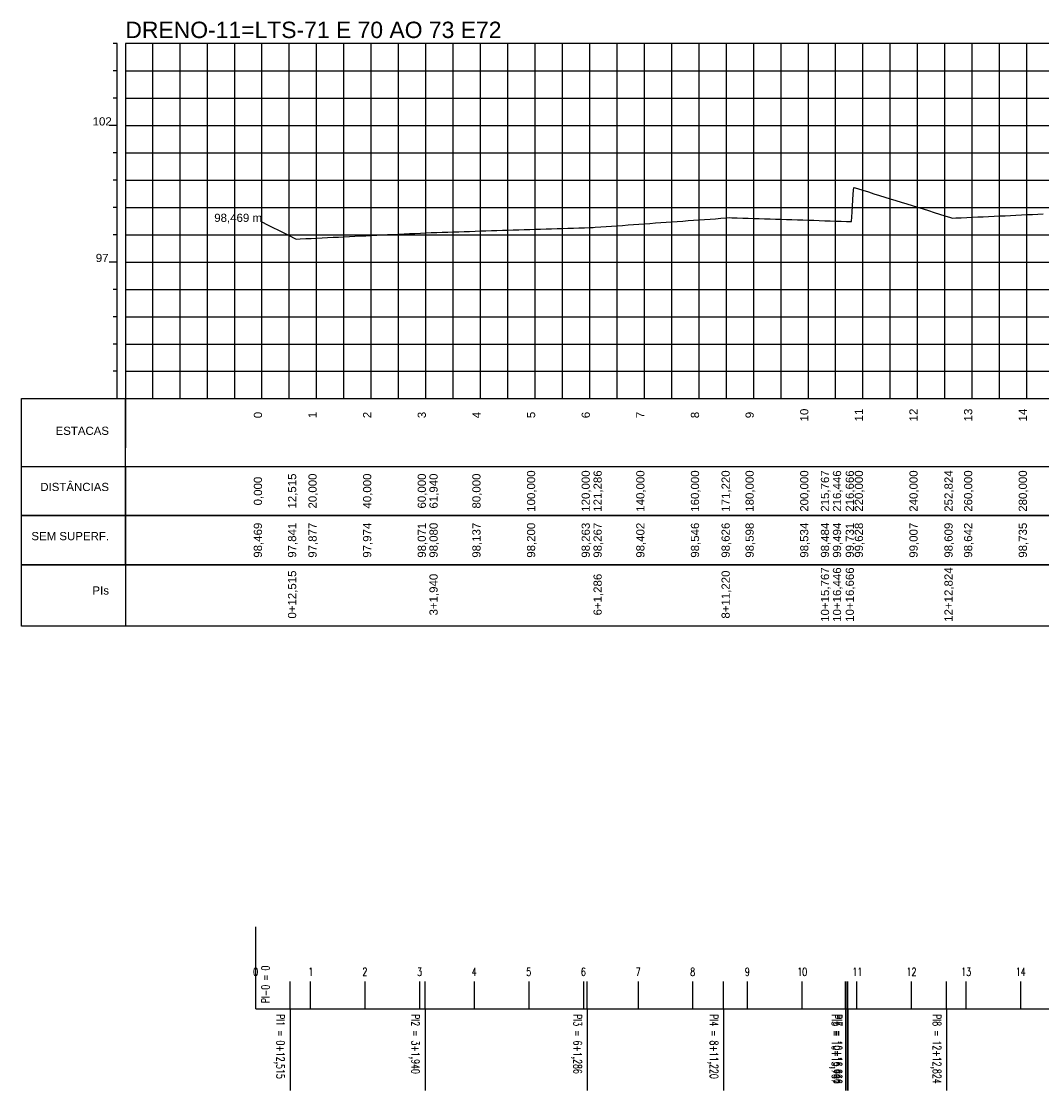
# Model space of a CAD drawing. Extents: x 4444 to 5182, y 9518 to 10280.
# Tile 2 of 3: x 4444 to 4817, y 9888 to 10280. Entities that reach past the tile are written whole.
import ezdxf
from ezdxf.enums import TextEntityAlignment as Align

# ---------------------------------------------------------------- set-up
doc = ezdxf.new("R2010")
doc.units = 0
doc.header["$MEASUREMENT"] = 0
doc.linetypes.add('CONTINUO', pattern=[0])
doc.layers.get('0').update_dxf_attribs({"linetype": 'CONTINUOUS'})
doc.layers.add('EIXO', color=3, linetype='CONTINUOUS')
doc.styles.add('$PF_GREIDE', font='ARIAL.TTF')
doc.styles.add('$VIAS_TEXTOS_PERFIL0', font='ARIAL.TTF')
doc.styles.add('SIMPLEX', font='simplex', dxfattribs={"height": 0.2})

msp = doc.modelspace()

# ---------------------------------------------------------------- linework, layer by layer
at = {"color": 30}
for p, q in [((4478.7, 10271.4), (4477.2, 10271.4)), ((4491.7, 10141.4), (4491.7, 10271.4)), ((4501.7, 10141.4), (4501.7, 10271.4)), ((4511.7, 10141.4), (4511.7, 10271.4)), ((4521.7, 10141.4), (4521.7, 10271.4)), ((4541.7, 10141.4), (4541.7, 10271.4)), ((4551.7, 10141.4), (4551.7, 10271.4)), ((4561.7, 10141.4), (4561.7, 10271.4)), ((4571.7, 10141.4), (4571.7, 10271.4)), ((4591.7, 10141.4), (4591.7, 10271.4)), ((4601.7, 10141.4), (4601.7, 10271.4)), ((4611.7, 10141.4), (4611.7, 10271.4)), ((4621.7, 10141.4), (4621.7, 10271.4)), ((4641.7, 10141.4), (4641.7, 10271.4)), ((4651.7, 10141.4), (4651.7, 10271.4)), ((4661.7, 10141.4), (4661.7, 10271.4)), ((4671.7, 10141.4), (4671.7, 10271.4)), ((4691.7, 10141.4), (4691.7, 10271.4)), ((4701.7, 10141.4), (4701.7, 10271.4)), ((4711.7, 10141.4), (4711.7, 10271.4)), ((4721.7, 10141.4), (4721.7, 10271.4)), ((4741.7, 10141.4), (4741.7, 10271.4)), ((4751.7, 10141.4), (4751.7, 10271.4)), ((4761.7, 10141.4), (4761.7, 10271.4)), ((4771.7, 10141.4), (4771.7, 10271.4)), ((4791.7, 10141.4), (4791.7, 10271.4)), ((4801.7, 10141.4), (4801.7, 10271.4)), ((4811.7, 10141.4), (4811.7, 10271.4)), ((4478.7, 10261.4), (4477.2, 10261.4)), ((4481.7, 10261.4), (5181.7, 10261.4)), ((4478.7, 10251.4), (4477.2, 10251.4)), ((4481.7, 10251.4), (5181.7, 10251.4)), ((4478.7, 10231.4), (4477.2, 10231.4)), ((4481.7, 10231.4), (5181.7, 10231.4)), ((4478.7, 10221.4), (4477.2, 10221.4)), ((4481.7, 10221.4), (5181.7, 10221.4)), ((4478.7, 10211.4), (4477.2, 10211.4)), ((4481.7, 10211.4), (5181.7, 10211.4)), ((4478.7, 10201.4), (4477.2, 10201.4)), ((4481.7, 10201.4), (5181.7, 10201.4)), ((4478.7, 10181.4), (4477.2, 10181.4)), ((4481.7, 10181.4), (5181.7, 10181.4)), ((4478.7, 10171.4), (4477.2, 10171.4)), ((4481.7, 10171.4), (5181.7, 10171.4)), ((4478.7, 10161.4), (4477.2, 10161.4)), ((4481.7, 10161.4), (5181.7, 10161.4)), ((4478.7, 10151.4), (4477.2, 10151.4)), ((4481.7, 10151.4), (5181.7, 10151.4))]:
    msp.add_line(p, q, dxfattribs=at)
at = {"color": 36}
for p, q in [((4478.7, 10141.4), (4478.7, 10271.4)), ((4531.7, 10141.4), (4531.7, 10271.4)), ((4581.7, 10141.4), (4581.7, 10271.4)), ((4631.7, 10141.4), (4631.7, 10271.4)), ((4681.7, 10141.4), (4681.7, 10271.4)), ((4731.7, 10141.4), (4731.7, 10271.4)), ((4781.7, 10141.4), (4781.7, 10271.4)), ((4478.7, 10241.4), (4475.7, 10241.4)), ((4481.7, 10241.4), (5181.7, 10241.4)), ((4478.7, 10191.4), (4475.7, 10191.4)), ((4481.7, 10191.4), (5181.7, 10191.4))]:
    msp.add_line(p, q, dxfattribs=at)
at = {"color": 36, "linetype": 'CONTINUOUS'}
for p, q in [((4443.63, 10141.4), (4481.7, 10141.4)), ((4443.63, 10123.4), (4443.63, 10141.4)), ((4481.7, 10141.4), (4481.7, 10123.4)), ((4481.7, 10141.4), (5181.7, 10141.4)), ((4481.7, 10116.57), (4481.7, 10141.4)), ((4443.63, 10105.4), (4443.63, 10123.4)), ((4443.63, 10116.57), (5181.7, 10116.57)), ((4481.7, 10098.57), (4481.7, 10116.57)), ((4481.7, 10116.57), (4481.7, 10098.57)), ((4443.63, 10087.4), (4443.63, 10105.4)), ((4443.63, 10098.57), (4481.7, 10098.57)), ((4481.7, 10098.57), (4443.63, 10098.57)), ((4481.7, 10098.57), (5181.7, 10098.57)), ((4481.7, 10080.57), (4481.7, 10098.57)), ((5181.7, 10098.57), (4481.7, 10098.57)), ((4481.7, 10098.57), (4481.7, 10080.57)), ((4443.63, 10058.08), (4443.63, 10087.4)), ((4443.63, 10080.57), (4481.7, 10080.57)), ((4481.7, 10080.57), (4443.63, 10080.57)), ((4481.7, 10080.57), (5181.7, 10080.57)), ((5181.7, 10080.57), (4481.7, 10080.57)), ((4481.7, 10080.57), (4481.7, 10058.08)), ((5181.7, 10058.08), (4443.63, 10058.08))]:
    msp.add_line(p, q, dxfattribs=at)
msp.add_lwpolyline([(4481.7, 10141.4), (5181.7, 10141.4), (5181.7, 10271.4), (4481.7, 10271.4)], close=True, dxfattribs=at)
at = {"color": 160, "linetype": 'CONTINUOUS'}
msp.add_lwpolyline([(4531.7, 10206.09), (4533.7, 10205.08), (4535.7, 10204.08), (4537.7, 10203.08), (4539.7, 10202.07), (4541.7, 10201.07), (4543.7, 10200.06), (4544.22, 10199.81), (4545.7, 10199.88), (4547.7, 10199.98), (4549.7, 10200.07), (4551.7, 10200.17), (4553.7, 10200.27), (4555.7, 10200.36), (4557.7, 10200.46), (4559.7, 10200.56), (4561.7, 10200.65), (4563.7, 10200.75), (4565.7, 10200.85), (4567.7, 10200.94), (4569.7, 10201.04), (4571.7, 10201.14), (4573.7, 10201.23), (4575.7, 10201.33), (4577.7, 10201.43), (4579.7, 10201.53), (4581.7, 10201.62), (4583.7, 10201.72), (4585.7, 10201.82), (4587.7, 10201.91), (4589.7, 10202.01), (4591.7, 10202.11), (4593.64, 10202.2), (4593.7, 10202.2), (4595.7, 10202.27), (4597.7, 10202.33), (4599.7, 10202.39), (4601.7, 10202.45), (4603.7, 10202.52), (4605.7, 10202.58), (4607.7, 10202.64), (4609.7, 10202.71), (4611.7, 10202.77), (4613.7, 10202.83), (4615.7, 10202.9), (4617.7, 10202.96), (4619.7, 10203.02), (4621.7, 10203.08), (4623.7, 10203.15), (4625.7, 10203.21), (4627.7, 10203.27), (4629.7, 10203.34), (4631.7, 10203.4), (4633.7, 10203.46), (4635.7, 10203.53), (4637.7, 10203.59), (4639.7, 10203.65), (4641.7, 10203.72), (4643.7, 10203.78), (4645.7, 10203.84), (4647.7, 10203.9), (4649.7, 10203.97), (4651.7, 10204.03), (4652.99, 10204.07), (4653.7, 10204.12), (4655.7, 10204.27), (4657.7, 10204.41), (4659.7, 10204.55), (4661.7, 10204.7), (4663.7, 10204.84), (4665.7, 10204.98), (4667.7, 10205.13), (4669.7, 10205.27), (4671.7, 10205.42), (4673.7, 10205.56), (4675.7, 10205.7), (4677.7, 10205.85), (4679.7, 10205.99), (4681.7, 10206.13), (4683.7, 10206.28), (4685.7, 10206.42), (4687.7, 10206.57), (4689.7, 10206.71), (4691.7, 10206.85), (4693.7, 10207), (4695.7, 10207.14), (4697.7, 10207.28), (4699.7, 10207.43), (4701.7, 10207.57), (4702.92, 10207.66), (4703.7, 10207.64), (4705.7, 10207.57), (4707.7, 10207.51), (4709.7, 10207.44), (4711.7, 10207.38), (4713.7, 10207.32), (4715.7, 10207.25), (4717.7, 10207.19), (4719.7, 10207.12), (4721.7, 10207.06), (4723.7, 10207), (4725.7, 10206.93), (4727.7, 10206.87), (4729.7, 10206.8), (4731.7, 10206.74), (4733.7, 10206.68), (4735.7, 10206.61), (4737.7, 10206.55), (4739.7, 10206.49), (4741.7, 10206.42), (4743.7, 10206.36), (4745.7, 10206.29), (4747.47, 10206.24), (4747.7, 10209.7), (4748.15, 10216.34), (4748.37, 10218.71), (4749.7, 10218.29), (4751.7, 10217.67), (4753.7, 10217.05), (4755.7, 10216.43), (4757.7, 10215.81), (4759.7, 10215.19), (4761.7, 10214.57), (4763.7, 10213.95), (4765.7, 10213.33), (4767.7, 10212.71), (4769.7, 10212.09), (4771.7, 10211.46), (4773.7, 10210.84), (4775.7, 10210.22), (4777.7, 10209.6), (4779.7, 10208.98), (4781.7, 10208.36), (4783.7, 10207.74), (4784.52, 10207.48), (4785.7, 10207.54), (4787.7, 10207.63), (4789.7, 10207.72), (4791.7, 10207.82), (4793.7, 10207.91), (4795.7, 10208), (4797.7, 10208.1), (4799.7, 10208.19), (4801.7, 10208.28), (4803.7, 10208.38), (4805.7, 10208.47), (4807.7, 10208.56), (4809.7, 10208.66), (4811.7, 10208.75), (4813.7, 10208.84), (4815.7, 10208.94), (4817.7, 10209.03)], dxfattribs=at)
at = {"layer": 'EIXO', "color": 1, "linetype": 'CONTINUO'}
for points in [[(4529.47, 9918.08), (4529.47, 9948.08)], [(4541.99, 9918.08), (4541.99, 9888.08)], [(4591.41, 9918.08), (4591.41, 9888.08)], [(4650.76, 9918.08), (4650.76, 9888.08)], [(4700.69, 9918.08), (4700.69, 9888.08)], [(4745.24, 9918.08), (4745.24, 9888.08)], [(4745.92, 9918.08), (4745.92, 9888.08)], [(4746.14, 9918.08), (4746.14, 9888.08)], [(4782.29, 9918.08), (4782.29, 9888.08)]]:
    msp.add_lwpolyline(points, dxfattribs=at)
at = {"layer": 'EIXO', "color": 3, "linetype": 'CONTINUO'}
for points in [[(4529.47, 9918.08), (4529.47, 9928.08)], [(4541.99, 9918.08), (4541.99, 9928.08)], [(4549.47, 9918.08), (4549.47, 9928.08)], [(4569.47, 9918.08), (4569.47, 9928.08)], [(4589.47, 9918.08), (4589.47, 9928.08)], [(4591.41, 9918.08), (4591.41, 9928.08)], [(4609.47, 9918.08), (4609.47, 9928.08)], [(4629.47, 9918.08), (4629.47, 9928.08)], [(4649.47, 9918.08), (4649.47, 9928.08)], [(4650.76, 9918.08), (4650.76, 9928.08)], [(4669.47, 9918.08), (4669.47, 9928.08)], [(4689.47, 9918.08), (4689.47, 9928.08)], [(4700.69, 9918.08), (4700.69, 9928.08)], [(4709.47, 9918.08), (4709.47, 9928.08)], [(4729.47, 9918.08), (4729.47, 9928.08)], [(4745.24, 9918.08), (4745.24, 9928.08)], [(4745.92, 9918.08), (4745.92, 9928.08)], [(4746.14, 9918.08), (4746.14, 9928.08)], [(4749.47, 9918.08), (4749.47, 9928.08)], [(4769.47, 9918.08), (4769.47, 9928.08)], [(4782.29, 9918.08), (4782.29, 9928.08)], [(4789.47, 9918.08), (4789.47, 9928.08)], [(4809.47, 9918.08), (4809.47, 9928.08)], [(4529.47, 9918.08), (4541.99, 9918.08), (4591.41, 9918.08), (4650.76, 9918.08), (4700.69, 9918.08), (4745.24, 9918.08), (4745.92, 9918.08), (4746.14, 9918.08), (4782.29, 9918.08), (4829.91, 9918.08), (4836.49, 9918.08), (4838.83, 9918.08), (4888.88, 9918.08), (4919.43, 9918.08), (4993.94, 9918.08), (5000, 9918.08), (5049.93, 9918.08), (5089.23, 9918.08), (5109.65, 9918.08), (5140.17, 9918.08)]]:
    msp.add_lwpolyline(points, dxfattribs=at)
at = {"layer": 'EIXO', "color": 2, "linetype": 'CONTINUO'}
for points in [[(4529.47, 9918.08), (4541.99, 9918.08)], [(4541.99, 9918.08), (4591.41, 9918.08)], [(4591.41, 9918.08), (4650.76, 9918.08)], [(4650.76, 9918.08), (4700.69, 9918.08)], [(4700.69, 9918.08), (4745.24, 9918.08)], [(4745.24, 9918.08), (4745.92, 9918.08)], [(4745.92, 9918.08), (4746.14, 9918.08)], [(4746.14, 9918.08), (4782.29, 9918.08)], [(4782.29, 9918.08), (4829.91, 9918.08)]]:
    msp.add_lwpolyline(points, dxfattribs=at)

# ---------------------------------------------------------------- texts
at = {"color": 7, "linetype": 'CONTINUOUS', "style": '$VIAS_TEXTOS_PERFIL0'}
msp.add_text('DRENO-11=LTS-71 E 70 AO 73 E72', height=6, dxfattribs=at).set_placement((4481.7, 10273.4))
at = {"color": 36, "linetype": 'CONTINUOUS', "style": '$PF_GREIDE'}
for s, p in [('102', (4473.2, 10241.4)), ('97', (4473.2, 10191.4))]:
    msp.add_text(s, height=3, dxfattribs=at).set_placement(p, align=Align.CENTER)
at = {"color": 7, "linetype": 'CONTINUOUS', "style": '$PF_GREIDE'}
for s, p in [('98,469 m', (4531.7, 10206.09)), ('ESTACAS', (4475.7, 10128.13)), ('DISTÂNCIAS', (4475.7, 10107.57)), ('SEM SUPERF.', (4475.7, 10089.57)), ('PIs', (4475.7, 10069.67))]:
    msp.add_text(s, height=3, dxfattribs=at).set_placement(p, align=Align.RIGHT)
for s, p in [('0', (4531.7, 10135.4)), ('1', (4551.7, 10135.4)), ('2', (4571.7, 10135.4)), ('3', (4591.7, 10135.4)), ('4', (4611.7, 10135.4)), ('5', (4631.7, 10135.4)), ('6', (4651.7, 10135.4)), ('7', (4671.7, 10135.4)), ('8', (4691.7, 10135.4)), ('9', (4711.7, 10135.4)), ('10', (4731.7, 10135.4)), ('11', (4751.7, 10135.4)), ('12', (4771.7, 10135.4)), ('13', (4791.7, 10135.4)), ('14', (4811.7, 10135.4)), ('100,000', (4631.7, 10107.57)), ('120,000', (4651.7, 10107.57)), ('121,286', (4656.06, 10107.57)), ('140,000', (4671.7, 10107.57)), ('160,000', (4691.7, 10107.57)), ('171,220', (4702.92, 10107.57)), ('180,000', (4711.7, 10107.57)), ('200,000', (4731.7, 10107.57)), ('215,767', (4739.29, 10107.57)), ('216,446', (4743.69, 10107.57)), ('216,666', (4748.37, 10107.57)), ('220,000', (4751.7, 10107.57)), ('240,000', (4771.7, 10107.57)), ('252,824', (4784.52, 10107.57)), ('260,000', (4791.7, 10107.57)), ('280,000', (4811.7, 10107.57)), ('0,000', (4531.7, 10107.57)), ('12,515', (4544.22, 10107.57)), ('20,000', (4551.7, 10107.57)), ('40,000', (4571.7, 10107.57)), ('60,000', (4591.7, 10107.57)), ('61,940', (4596, 10107.57)), ('80,000', (4611.7, 10107.57)), ('98,469', (4531.7, 10089.57)), ('97,841', (4544.22, 10089.57)), ('97,877', (4551.7, 10089.57)), ('97,974', (4571.7, 10089.57)), ('98,071', (4591.7, 10089.57)), ('98,080', (4596, 10089.57)), ('98,137', (4611.7, 10089.57)), ('98,200', (4631.7, 10089.57)), ('98,263', (4651.7, 10089.57)), ('98,267', (4656.06, 10089.57)), ('98,402', (4671.7, 10089.57)), ('98,546', (4691.7, 10089.57)), ('98,626', (4702.92, 10089.57)), ('98,598', (4711.7, 10089.57)), ('98,534', (4731.7, 10089.57)), ('98,484', (4739.29, 10089.57)), ('99,494', (4743.69, 10089.57)), ('99,731', (4748.37, 10089.57)), ('99,628', (4751.7, 10089.57)), ('99,007', (4771.7, 10089.57)), ('98,609', (4784.52, 10089.57)), ('98,642', (4791.7, 10089.57)), ('98,735', (4811.7, 10089.57)), ('10+15,767', (4739.29, 10069.67)), ('10+16,446', (4743.69, 10069.67)), ('10+16,666', (4748.37, 10069.67)), ('12+12,824', (4784.52, 10069.67)), ('0+12,515', (4544.22, 10069.67)), ('3+1,940', (4596, 10069.67)), ('6+1,286', (4656.06, 10069.67)), ('8+11,220', (4702.92, 10069.67))]:
    msp.add_text(s, height=3, rotation=90, dxfattribs=at).set_placement(p, align=Align.CENTER)
at = {"layer": 'EIXO', "color": 7, "style": 'SIMPLEX', "width": 0.699986}
for s, rotation, p in [('0', 360, (4528.47, 9930.08)), ('1', 360, (4548.67, 9930.08)), ('2', 360, (4568.47, 9930.08)), ('3', 360, (4588.47, 9930.08)), ('4', 360, (4608.47, 9930.08)), ('5', 360, (4628.47, 9930.08)), ('6', 360, (4648.47, 9930.08)), ('7', 360, (4668.47, 9930.08)), ('8', 360, (4688.47, 9930.08)), ('9', 360, (4708.47, 9930.08)), ('10', 360, (4727.67, 9930.08)), ('11', 360, (4747.87, 9930.08)), ('12', 360, (4767.67, 9930.08)), ('13', 360, (4787.67, 9930.08)), ('14', 360, (4807.67, 9930.08)), ('PI-0 = 0', 90, (4534.47, 9920.08)), ('PI1 = 0+12,515', 270, (4536.99, 9916.08)), ('PI2 = 3+1,940', 270, (4586.41, 9916.08)), ('PI3 = 6+1,286', 270, (4645.76, 9916.08)), ('PI4 = 8+11,220', 270, (4695.69, 9916.08)), ('PI5 = 10+15,767', 270, (4740.24, 9916.08)), ('PI6 = 10+16,446', 270, (4740.92, 9916.08)), ('PI7 = 10+16,666', 270, (4741.14, 9916.08)), ('PI8 = 12+12,824', 270, (4777.29, 9916.08))]:
    msp.add_text(s, height=3, rotation=rotation, dxfattribs=at).set_placement(p)

doc.saveas('drawing.dxf')
